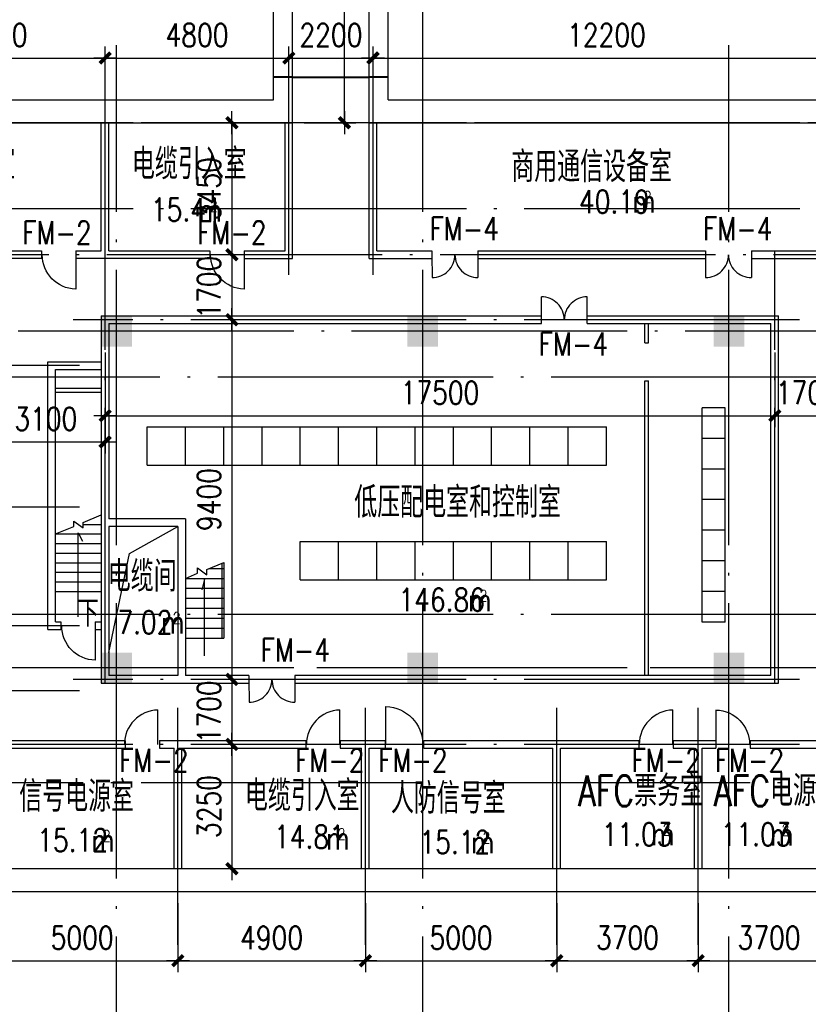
# Model space of a CAD drawing. Extents: x 1131864 to 1345864, y 57101 to 145101.
# Tile 10 of 15: x 1280931 to 1301539, y 94547 to 120282. Entities that reach past the tile are written whole.
import ezdxf

# ---------------------------------------------------------------- set-up
doc = ezdxf.new("R2010")
doc.units = 0
doc.header["$LTSCALE"] = 3000
doc.header["$MEASUREMENT"] = 0
doc.linetypes.add('DOTE', pattern=[2.42, 2, -0.2, 0.02, -0.2])
doc.layers.get('0').update_dxf_attribs({"linetype": 'CONTINUOUS'})
doc.layers.get('DEFPOINTS').update_dxf_attribs({"linetype": 'CONTINUOUS'})
for name, color, linetype in [('COLUMN', 7, 'CONTINUOUS'), ('DOTE', 12, 'CONTINUOUS'), ('LVTRY', 2, 'CONTINUOUS'), ('PUB_DIM', 3, 'CONTINUOUS'), ('PUB_TEXT', 7, 'CONTINUOUS'), ('WALL', 130, 'CONTINUOUS'), ('WINDOW', 2, 'CONTINUOUS'), ('中线层', 8, 'CONTINUOUS'), ('地坪', 132, 'CONTINUOUS'), ('墙轴线', 1, 'DOTE')]:
    doc.layers.add(name, color=color, linetype=linetype)
doc.styles.add('_HZTXT', font='txt.shx', dxfattribs={"width": 0.8, "bigfont": 'hztxt.shx'})
doc.styles.add('DIM_FONT', font='SIMPLEX.shx', dxfattribs={"width": 0.8})
doc.dimstyles.new('DIMN300', dxfattribs={"dimscale": 3, "dimtxt": 300, "dimasz": 1, "dimexe": 250, "dimexo": 300, "dimgap": 150, "dimtad": 1, "dimdec": 0, "dimzin": 0, "dimdsep": 46, "dimtxsty": 'DIM_FONT', "dimblk": '_DIMX', "dimblk1": '_DIMX', "dimblk2": '_DIMX', "dimcen": 0.09, "dimclrt": 7, "dimadec": 0, "dimazin": 0, "dimtfac": 1, "dimtdec": 0, "dimtix": 1, "dimtmove": 2, "dimatfit": 3, "dimldrblk": '_DIMX', "dimfxl": 1, "dimtolj": 1, "dimtzin": 0, "dimarcsym": 0})

# ---------------------------------------------------------------- blocks, each defined once
blk = doc.blocks.new('_FZH')
blk.add_solid([(-0.5, -0.5), (0.5, -0.5), (-0.5, 0.5), (0.5, 0.5)])
blk = doc.blocks.new('M_A3PTU')
for p, q in [((-0.5, 0), (-0.499, -0.498)), ((0.5, 0), (0.499, -0.498))]:
    blk.add_line(p, q)
for centre, start, end in [((-0.498, -0.001), 269.885, 0.0763), ((0.498, -0.001), 179.9237, 270.115)]:
    blk.add_arc(centre, 0.498, start, end)
blk = doc.blocks.new('M_A2ZXL')
blk.add_line((-0.472, 0), (-0.472, -1))
blk.add_arc((-0.5, 0), 1, 271.6231, 0)
blk = doc.blocks.new('_DIMX')
blk.add_line((-150, 0), (150, 0))
at = {"const_width": 50}
blk.add_lwpolyline([(-70, -70), (70, 70)], dxfattribs=at)
blk = doc.blocks.new('*D52')
at = {"color": 0, "linetype": 'ByBlock', "transparency": 16777216}
for p, q in [((1280064, 97190), (1280064, 95387)), ((1285064, 97190), (1285064, 95387)), ((1280066, 95687), (1285062, 95687))]:
    blk.add_line(p, q, dxfattribs=at)
at = {"layer": 'DEFPOINTS', "color": 0, "linetype": 'ByBlock', "transparency": 16777216}
for p in [(1280064, 97490), (1285064, 97490), (1285064, 95687)]:
    blk.add_point(p, dxfattribs=at)
at = {"color": 0, "linetype": 'ByBlock', "transparency": 16777216, "xscale": 2, "yscale": 2, "zscale": 2, "rotation": 180}
blk.add_blockref('_DIMX', (1280064, 95687), dxfattribs=at)
at = {"color": 0, "linetype": 'ByBlock', "transparency": 16777216, "xscale": 2, "yscale": 2, "zscale": 2}
blk.add_blockref('_DIMX', (1285064, 95687), dxfattribs=at)
at = {"color": 7, "linetype": 'ByBlock', "transparency": 16777216, "insert": (1282564, 96287), "char_height": 600, "attachment_point": 5, "style": 'DIM_FONT'}
blk.add_mtext('\\A1;5000', dxfattribs=at)
blk = doc.blocks.new('*D53')
at = {"color": 0, "linetype": 'ByBlock', "transparency": 16777216}
for p, q in [((1285064, 97190), (1285064, 95387)), ((1289964, 97190), (1289964, 95387)), ((1285066, 95687), (1289962, 95687))]:
    blk.add_line(p, q, dxfattribs=at)
at = {"layer": 'DEFPOINTS', "color": 0, "linetype": 'ByBlock', "transparency": 16777216}
for p in [(1285064, 97490), (1289964, 97490), (1289964, 95687)]:
    blk.add_point(p, dxfattribs=at)
at = {"color": 0, "linetype": 'ByBlock', "transparency": 16777216, "xscale": 2, "yscale": 2, "zscale": 2, "rotation": 180}
blk.add_blockref('_DIMX', (1285064, 95687), dxfattribs=at)
at = {"color": 0, "linetype": 'ByBlock', "transparency": 16777216, "xscale": 2, "yscale": 2, "zscale": 2}
blk.add_blockref('_DIMX', (1289964, 95687), dxfattribs=at)
at = {"color": 7, "linetype": 'ByBlock', "transparency": 16777216, "insert": (1287514, 96287), "char_height": 600, "attachment_point": 5, "style": 'DIM_FONT'}
blk.add_mtext('\\A1;4900', dxfattribs=at)
blk = doc.blocks.new('*D54')
at = {"color": 0, "linetype": 'ByBlock', "transparency": 16777216}
for p, q in [((1289964, 97190), (1289964, 95387)), ((1294964, 97190), (1294964, 95387)), ((1289966, 95687), (1294962, 95687))]:
    blk.add_line(p, q, dxfattribs=at)
at = {"layer": 'DEFPOINTS', "color": 0, "linetype": 'ByBlock', "transparency": 16777216}
for p in [(1289964, 97490), (1294964, 97490), (1294964, 95687)]:
    blk.add_point(p, dxfattribs=at)
at = {"color": 0, "linetype": 'ByBlock', "transparency": 16777216, "xscale": 2, "yscale": 2, "zscale": 2, "rotation": 180}
blk.add_blockref('_DIMX', (1289964, 95687), dxfattribs=at)
at = {"color": 0, "linetype": 'ByBlock', "transparency": 16777216, "xscale": 2, "yscale": 2, "zscale": 2}
blk.add_blockref('_DIMX', (1294964, 95687), dxfattribs=at)
at = {"color": 7, "linetype": 'ByBlock', "transparency": 16777216, "insert": (1292464, 96287), "char_height": 600, "attachment_point": 5, "style": 'DIM_FONT'}
blk.add_mtext('\\A1;5000', dxfattribs=at)
blk = doc.blocks.new('*D55')
at = {"color": 0, "linetype": 'ByBlock', "transparency": 16777216}
for p, q in [((1294964, 97190), (1294964, 95387)), ((1298664, 97190), (1298664, 95387)), ((1294966, 95687), (1298662, 95687))]:
    blk.add_line(p, q, dxfattribs=at)
at = {"layer": 'DEFPOINTS', "color": 0, "linetype": 'ByBlock', "transparency": 16777216}
for p in [(1294964, 97490), (1298664, 97490), (1298664, 95687)]:
    blk.add_point(p, dxfattribs=at)
at = {"color": 0, "linetype": 'ByBlock', "transparency": 16777216, "xscale": 2, "yscale": 2, "zscale": 2, "rotation": 180}
blk.add_blockref('_DIMX', (1294964, 95687), dxfattribs=at)
at = {"color": 0, "linetype": 'ByBlock', "transparency": 16777216, "xscale": 2, "yscale": 2, "zscale": 2}
blk.add_blockref('_DIMX', (1298664, 95687), dxfattribs=at)
at = {"color": 7, "linetype": 'ByBlock', "transparency": 16777216, "insert": (1296814, 96287), "char_height": 600, "attachment_point": 5, "style": 'DIM_FONT'}
blk.add_mtext('\\A1;3700', dxfattribs=at)
blk = doc.blocks.new('*D56')
at = {"color": 0, "linetype": 'ByBlock', "transparency": 16777216}
for p, q in [((1298664, 97190), (1298664, 95387)), ((1302364, 97190), (1302364, 95387)), ((1298666, 95687), (1302362, 95687))]:
    blk.add_line(p, q, dxfattribs=at)
at = {"layer": 'DEFPOINTS', "color": 0, "linetype": 'ByBlock', "transparency": 16777216}
for p in [(1298664, 97490), (1302364, 97490), (1302364, 95687)]:
    blk.add_point(p, dxfattribs=at)
at = {"color": 0, "linetype": 'ByBlock', "transparency": 16777216, "xscale": 2, "yscale": 2, "zscale": 2, "rotation": 180}
blk.add_blockref('_DIMX', (1298664, 95687), dxfattribs=at)
at = {"color": 0, "linetype": 'ByBlock', "transparency": 16777216, "xscale": 2, "yscale": 2, "zscale": 2}
blk.add_blockref('_DIMX', (1302364, 95687), dxfattribs=at)
at = {"color": 7, "linetype": 'ByBlock', "transparency": 16777216, "insert": (1300514, 96287), "char_height": 600, "attachment_point": 5, "style": 'DIM_FONT'}
blk.add_mtext('\\A1;3700', dxfattribs=at)
blk = doc.blocks.new('*D57')
at = {"color": 0, "linetype": 'ByBlock', "transparency": 16777216}
for p, q in [((1300664, 111586), (1300664, 109632)), ((1302364, 111586), (1302364, 109632)), ((1300662, 109932), (1300660, 109932)), ((1300664, 109932), (1302364, 109932)), ((1302366, 109932), (1302368, 109932))]:
    blk.add_line(p, q, dxfattribs=at)
at = {"layer": 'DEFPOINTS', "color": 0, "linetype": 'ByBlock', "transparency": 16777216}
for p in [(1300664, 111886), (1302364, 111886), (1302364, 109932)]:
    blk.add_point(p, dxfattribs=at)
at = {"color": 0, "linetype": 'ByBlock', "transparency": 16777216, "xscale": 2, "yscale": 2, "zscale": 2}
blk.add_blockref('_DIMX', (1300664, 109932), dxfattribs=at)
at = {"color": 0, "linetype": 'ByBlock', "transparency": 16777216, "xscale": 2, "yscale": 2, "zscale": 2, "rotation": 180}
blk.add_blockref('_DIMX', (1302364, 109932), dxfattribs=at)
at = {"color": 7, "linetype": 'ByBlock', "transparency": 16777216, "insert": (1301514, 110532), "char_height": 600, "attachment_point": 5, "style": 'DIM_FONT'}
blk.add_mtext('\\A1;1700', dxfattribs=at)
blk = doc.blocks.new('*D61')
at = {"color": 0, "linetype": 'ByBlock', "transparency": 16777216}
for p, q in [((1283164, 111586), (1283164, 109632)), ((1300664, 111586), (1300664, 109632)), ((1283166, 109932), (1300662, 109932))]:
    blk.add_line(p, q, dxfattribs=at)
at = {"layer": 'DEFPOINTS', "color": 0, "linetype": 'ByBlock', "transparency": 16777216}
for p in [(1283164, 111886), (1300664, 111886), (1300664, 109932)]:
    blk.add_point(p, dxfattribs=at)
at = {"color": 0, "linetype": 'ByBlock', "transparency": 16777216, "xscale": 2, "yscale": 2, "zscale": 2, "rotation": 180}
blk.add_blockref('_DIMX', (1283164, 109932), dxfattribs=at)
at = {"color": 0, "linetype": 'ByBlock', "transparency": 16777216, "xscale": 2, "yscale": 2, "zscale": 2}
blk.add_blockref('_DIMX', (1300664, 109932), dxfattribs=at)
at = {"color": 7, "linetype": 'ByBlock', "transparency": 16777216, "insert": (1291914, 110532), "char_height": 600, "attachment_point": 5, "style": 'DIM_FONT'}
blk.add_mtext('\\A1;17500', dxfattribs=at)
blk = doc.blocks.new('*D63')
at = {"color": 0, "linetype": 'ByBlock', "transparency": 16777216}
for p, q in [((1280064, 110640), (1280064, 109632)), ((1283164, 110640), (1283164, 109632)), ((1280066, 109932), (1283162, 109932))]:
    blk.add_line(p, q, dxfattribs=at)
at = {"layer": 'DEFPOINTS', "color": 0, "linetype": 'ByBlock', "transparency": 16777216}
for p in [(1280064, 110940), (1283164, 110940), (1283164, 109932)]:
    blk.add_point(p, dxfattribs=at)
at = {"color": 0, "linetype": 'ByBlock', "transparency": 16777216, "xscale": 2, "yscale": 2, "zscale": 2, "rotation": 180}
blk.add_blockref('_DIMX', (1280064, 109932), dxfattribs=at)
at = {"color": 0, "linetype": 'ByBlock', "transparency": 16777216, "xscale": 2, "yscale": 2, "zscale": 2}
blk.add_blockref('_DIMX', (1283164, 109932), dxfattribs=at)
at = {"color": 7, "linetype": 'ByBlock', "transparency": 16777216, "insert": (1281614, 110532), "char_height": 600, "attachment_point": 5, "style": 'DIM_FONT'}
blk.add_mtext('\\A1;3100', dxfattribs=at)
blk = doc.blocks.new('*D65')
at = {"color": 0, "linetype": 'ByBlock', "transparency": 16777216}
for p, q in [((1277464, 118490), (1277464, 119581)), ((1283164, 118490), (1283164, 119581)), ((1277466, 119281), (1283162, 119281))]:
    blk.add_line(p, q, dxfattribs=at)
at = {"layer": 'DEFPOINTS', "color": 0, "linetype": 'ByBlock', "transparency": 16777216}
for p in [(1283164, 119281), (1277464, 118190), (1283164, 118190)]:
    blk.add_point(p, dxfattribs=at)
at = {"color": 0, "linetype": 'ByBlock', "transparency": 16777216, "xscale": 2, "yscale": 2, "zscale": 2, "rotation": 180}
blk.add_blockref('_DIMX', (1277464, 119281), dxfattribs=at)
at = {"color": 0, "linetype": 'ByBlock', "transparency": 16777216, "xscale": 2, "yscale": 2, "zscale": 2}
blk.add_blockref('_DIMX', (1283164, 119281), dxfattribs=at)
at = {"color": 7, "linetype": 'ByBlock', "transparency": 16777216, "insert": (1280314, 119881), "char_height": 600, "attachment_point": 5, "style": 'DIM_FONT'}
blk.add_mtext('\\A1;5700', dxfattribs=at)
blk = doc.blocks.new('*D66')
at = {"color": 0, "linetype": 'ByBlock', "transparency": 16777216}
for p, q in [((1287764, 118490), (1287764, 119581)), ((1292564, 118490), (1292564, 119581)), ((1287766, 119281), (1292562, 119281))]:
    blk.add_line(p, q, dxfattribs=at)
at = {"layer": 'DEFPOINTS', "color": 0, "linetype": 'ByBlock', "transparency": 16777216}
for p in [(1292564, 119281), (1287764, 118190), (1292564, 118190)]:
    blk.add_point(p, dxfattribs=at)
at = {"color": 0, "linetype": 'ByBlock', "transparency": 16777216, "xscale": 2, "yscale": 2, "zscale": 2, "rotation": 180}
blk.add_blockref('_DIMX', (1287764, 119281), dxfattribs=at)
at = {"color": 0, "linetype": 'ByBlock', "transparency": 16777216, "xscale": 2, "yscale": 2, "zscale": 2}
blk.add_blockref('_DIMX', (1292564, 119281), dxfattribs=at)
at = {"color": 7, "linetype": 'ByBlock', "transparency": 16777216, "insert": (1290164, 119881), "char_height": 600, "attachment_point": 5, "style": 'DIM_FONT'}
blk.add_mtext('\\A1;4800', dxfattribs=at)
blk = doc.blocks.new('*D67')
at = {"color": 0, "linetype": 'ByBlock', "transparency": 16777216}
for p, q in [((1292564, 118490), (1292564, 119581)), ((1304764, 118490), (1304764, 119581)), ((1292566, 119281), (1304762, 119281))]:
    blk.add_line(p, q, dxfattribs=at)
at = {"layer": 'DEFPOINTS', "color": 0, "linetype": 'ByBlock', "transparency": 16777216}
for p in [(1304764, 119281), (1292564, 118190), (1304764, 118190)]:
    blk.add_point(p, dxfattribs=at)
at = {"color": 0, "linetype": 'ByBlock', "transparency": 16777216, "xscale": 2, "yscale": 2, "zscale": 2, "rotation": 180}
blk.add_blockref('_DIMX', (1292564, 119281), dxfattribs=at)
at = {"color": 0, "linetype": 'ByBlock', "transparency": 16777216, "xscale": 2, "yscale": 2, "zscale": 2}
blk.add_blockref('_DIMX', (1304764, 119281), dxfattribs=at)
at = {"color": 7, "linetype": 'ByBlock', "transparency": 16777216, "insert": (1298664, 119881), "char_height": 600, "attachment_point": 5, "style": 'DIM_FONT'}
blk.add_mtext('\\A1;12200', dxfattribs=at)
blk = doc.blocks.new('*D70')
at = {"color": 0, "linetype": 'ByBlock', "transparency": 16777216}
for p, q in [((1286864, 117590), (1286706, 117590)), ((1287006, 117588), (1287006, 114142)), ((1286864, 114140), (1286706, 114140))]:
    blk.add_line(p, q, dxfattribs=at)
at = {"layer": 'DEFPOINTS', "color": 0, "linetype": 'ByBlock', "transparency": 16777216}
for p in [(1287164, 117590), (1287006, 114140), (1287164, 114140)]:
    blk.add_point(p, dxfattribs=at)
at = {"color": 0, "linetype": 'ByBlock', "transparency": 16777216, "xscale": 2, "yscale": 2, "zscale": 2}
for p, rotation in [((1287006, 117590), 90), ((1287006, 114140), 270)]:
    blk.add_blockref('_DIMX', p, dxfattribs=dict(at, rotation=rotation))
at = {"color": 7, "linetype": 'ByBlock', "transparency": 16777216, "insert": (1286406, 115865), "char_height": 600, "attachment_point": 5, "rotation": 90, "style": 'DIM_FONT'}
blk.add_mtext('\\A1;3450', dxfattribs=at)
blk = doc.blocks.new('*D71')
at = {"color": 0, "linetype": 'ByBlock', "transparency": 16777216}
for p, q in [((1286964, 114140), (1286706, 114140)), ((1287006, 114142), (1287006, 114144)), ((1287006, 114140), (1287006, 112440)), ((1287464, 112440), (1286706, 112440)), ((1287006, 112438), (1287006, 112436))]:
    blk.add_line(p, q, dxfattribs=at)
at = {"layer": 'DEFPOINTS', "color": 0, "linetype": 'ByBlock', "transparency": 16777216}
for p in [(1287264, 114140), (1287006, 112440), (1287764, 112440)]:
    blk.add_point(p, dxfattribs=at)
at = {"color": 0, "linetype": 'ByBlock', "transparency": 16777216, "xscale": 2, "yscale": 2, "zscale": 2}
for p, rotation in [((1287006, 114140), 270), ((1287006, 112440), 90)]:
    blk.add_blockref('_DIMX', p, dxfattribs=dict(at, rotation=rotation))
at = {"color": 7, "linetype": 'ByBlock', "transparency": 16777216, "insert": (1286406, 113290), "char_height": 600, "attachment_point": 5, "rotation": 90, "style": 'DIM_FONT'}
blk.add_mtext('\\A1;1700', dxfattribs=at)
blk = doc.blocks.new('*D72')
at = {"color": 0, "linetype": 'ByBlock', "transparency": 16777216}
for p, q in [((1287464, 112440), (1286706, 112440)), ((1287006, 112438), (1287006, 103042)), ((1287464, 103040), (1286706, 103040))]:
    blk.add_line(p, q, dxfattribs=at)
at = {"layer": 'DEFPOINTS', "color": 0, "linetype": 'ByBlock', "transparency": 16777216}
for p in [(1287764, 112440), (1287006, 103040), (1287764, 103040)]:
    blk.add_point(p, dxfattribs=at)
at = {"color": 0, "linetype": 'ByBlock', "transparency": 16777216, "xscale": 2, "yscale": 2, "zscale": 2}
for p, rotation in [((1287006, 112440), 90), ((1287006, 103040), 270)]:
    blk.add_blockref('_DIMX', p, dxfattribs=dict(at, rotation=rotation))
at = {"color": 7, "linetype": 'ByBlock', "transparency": 16777216, "insert": (1286406, 107740), "char_height": 600, "attachment_point": 5, "rotation": 90, "style": 'DIM_FONT'}
blk.add_mtext('\\A1;9400', dxfattribs=at)
blk = doc.blocks.new('*D73')
at = {"color": 0, "linetype": 'ByBlock', "transparency": 16777216}
for p, q in [((1287464, 103040), (1286706, 103040)), ((1287006, 103042), (1287006, 103044)), ((1287006, 103040), (1287006, 101340)), ((1287464, 101340), (1286706, 101340)), ((1287006, 101338), (1287006, 101336))]:
    blk.add_line(p, q, dxfattribs=at)
at = {"layer": 'DEFPOINTS', "color": 0, "linetype": 'ByBlock', "transparency": 16777216}
for p in [(1287764, 103040), (1287006, 101340), (1287764, 101340)]:
    blk.add_point(p, dxfattribs=at)
at = {"color": 0, "linetype": 'ByBlock', "transparency": 16777216, "xscale": 2, "yscale": 2, "zscale": 2}
for p, rotation in [((1287006, 103040), 270), ((1287006, 101340), 90)]:
    blk.add_blockref('_DIMX', p, dxfattribs=dict(at, rotation=rotation))
at = {"color": 7, "linetype": 'ByBlock', "transparency": 16777216, "insert": (1286406, 102190), "char_height": 600, "attachment_point": 5, "rotation": 90, "style": 'DIM_FONT'}
blk.add_mtext('\\A1;1700', dxfattribs=at)
blk = doc.blocks.new('*D74')
at = {"color": 0, "linetype": 'ByBlock', "transparency": 16777216}
for p, q in [((1287164, 101340), (1286706, 101340)), ((1287006, 101338), (1287006, 98092)), ((1287164, 98090), (1286706, 98090))]:
    blk.add_line(p, q, dxfattribs=at)
at = {"layer": 'DEFPOINTS', "color": 0, "linetype": 'ByBlock', "transparency": 16777216}
for p in [(1287464, 101340), (1287006, 98090), (1287464, 98090)]:
    blk.add_point(p, dxfattribs=at)
at = {"color": 0, "linetype": 'ByBlock', "transparency": 16777216, "xscale": 2, "yscale": 2, "zscale": 2}
for p, rotation in [((1287006, 101340), 90), ((1287006, 98090), 270)]:
    blk.add_blockref('_DIMX', p, dxfattribs=dict(at, rotation=rotation))
at = {"color": 7, "linetype": 'ByBlock', "transparency": 16777216, "insert": (1286406, 99715), "char_height": 600, "attachment_point": 5, "rotation": 90, "style": 'DIM_FONT'}
blk.add_mtext('\\A1;3250', dxfattribs=at)
blk = doc.blocks.new('*D96')
at = {"color": 0, "linetype": 'ByBlock', "transparency": 16777216}
for p, q in [((1287964, 118790), (1287964, 119581)), ((1290164, 118790), (1290164, 119581)), ((1287962, 119281), (1287960, 119281)), ((1287964, 119281), (1290164, 119281)), ((1290166, 119281), (1290168, 119281))]:
    blk.add_line(p, q, dxfattribs=at)
at = {"layer": 'DEFPOINTS', "color": 0, "linetype": 'ByBlock', "transparency": 16777216}
for p in [(1290164, 119281), (1287964, 118490), (1290164, 118490)]:
    blk.add_point(p, dxfattribs=at)
at = {"color": 0, "linetype": 'ByBlock', "transparency": 16777216, "xscale": 2, "yscale": 2, "zscale": 2}
blk.add_blockref('_DIMX', (1287964, 119281), dxfattribs=at)
at = {"color": 0, "linetype": 'ByBlock', "transparency": 16777216, "xscale": 2, "yscale": 2, "zscale": 2, "rotation": 180}
blk.add_blockref('_DIMX', (1290164, 119281), dxfattribs=at)
at = {"color": 7, "linetype": 'ByBlock', "transparency": 16777216, "insert": (1289064, 119881), "char_height": 600, "attachment_point": 5, "style": 'DIM_FONT'}
blk.add_mtext('\\A1;2200', dxfattribs=at)
blk = doc.blocks.new('*D100')
at = {"color": 0, "linetype": 'ByBlock', "transparency": 16777216}
for p, q in [((1288364, 127290), (1289715, 127290)), ((1289415, 117592), (1289415, 127288)), ((1288364, 117590), (1289715, 117590))]:
    blk.add_line(p, q, dxfattribs=at)
at = {"layer": 'DEFPOINTS', "color": 0, "linetype": 'ByBlock', "transparency": 16777216}
for p in [(1288064, 127290), (1289415, 127290), (1288064, 117590)]:
    blk.add_point(p, dxfattribs=at)
at = {"color": 0, "linetype": 'ByBlock', "transparency": 16777216, "xscale": 2, "yscale": 2, "zscale": 2}
for p, rotation in [((1289415, 127290), 90), ((1289415, 117590), 270)]:
    blk.add_blockref('_DIMX', p, dxfattribs=dict(at, rotation=rotation))
at = {"color": 7, "linetype": 'ByBlock', "transparency": 16777216, "insert": (1288815, 122440), "char_height": 600, "attachment_point": 5, "rotation": 90, "style": 'DIM_FONT'}
blk.add_mtext('\\A1;9700', dxfattribs=at)
blk = doc.blocks.new('*D154')
at = {"color": 0, "linetype": 'ByBlock', "transparency": 16777216}
for p, q in [((1290064, 117890), (1290064, 124287)), ((1291464, 117890), (1291464, 124287)), ((1290066, 123987), (1291462, 123987))]:
    blk.add_line(p, q, dxfattribs=at)
at = {"layer": 'DEFPOINTS', "color": 0, "linetype": 'ByBlock', "transparency": 16777216}
for p in [(1291464, 123987), (1290064, 117590), (1291464, 117590)]:
    blk.add_point(p, dxfattribs=at)
at = {"color": 0, "linetype": 'ByBlock', "transparency": 16777216, "xscale": 2, "yscale": 2, "zscale": 2, "rotation": 180}
blk.add_blockref('_DIMX', (1290064, 123987), dxfattribs=at)
at = {"color": 0, "linetype": 'ByBlock', "transparency": 16777216, "xscale": 2, "yscale": 2, "zscale": 2}
blk.add_blockref('_DIMX', (1291464, 123987), dxfattribs=at)
at = {"color": 7, "linetype": 'ByBlock', "transparency": 16777216, "insert": (1291608, 124587), "char_height": 600, "attachment_point": 5, "style": 'DIM_FONT'}
blk.add_mtext('\\A1;1400', dxfattribs=at)

msp = doc.modelspace()

# ---------------------------------------------------------------- linework, layer by layer
for p, q in [((1288063.9, 118789.6), (1290063.9, 118789.6)), ((1288063.9, 118769.6), (1290063.9, 118769.6)), ((1297264, 111839.6), (1297264, 112339.6)), ((1297364, 111839.6), (1297364, 112339.6)), ((1297264, 111839.6), (1297364, 111839.6)), ((1297264, 103139.6), (1297264, 110839.6)), ((1297264, 110839.6), (1297364, 110839.6)), ((1297364, 103139.6), (1297364, 110839.6)), ((1299363.5, 110137.9), (1298763.5, 110137.9)), ((1284264, 109639.6), (1296264, 109639.6)), ((1284264, 108639.6), (1284264, 109639.6)), ((1285264, 108639.6), (1285264, 109639.6)), ((1286264, 108639.6), (1286264, 109639.6)), ((1286264, 108639.6), (1286264, 109639.6)), ((1287264, 108639.6), (1287264, 109639.6)), ((1288264, 108639.6), (1288264, 109639.6)), ((1289264, 108639.6), (1289264, 109639.6)), ((1290264, 108639.6), (1290264, 109639.6)), ((1291264, 108639.6), (1291264, 109639.6)), ((1292264, 108639.6), (1292264, 109639.6)), ((1293264, 108639.6), (1293264, 109639.6)), ((1294264, 108639.6), (1294264, 109639.6)), ((1295264, 108639.6), (1295264, 109639.6)), ((1296264, 108639.6), (1296264, 109639.6)), ((1299363.5, 109337.9), (1298763.5, 109337.9)), ((1284264, 108639.6), (1296264, 108639.6)), ((1299363.5, 108537.9), (1298763.5, 108537.9)), ((1299363.5, 107737.9), (1298763.5, 107737.9)), ((1283796.5, 106328.3), (1285063.8, 107039.6)), ((1299363.5, 106937.9), (1298763.5, 106937.9)), ((1288264, 106639.6), (1296264, 106639.6)), ((1288264, 105639.6), (1288264, 106639.6)), ((1289264, 105639.6), (1289264, 106639.6)), ((1290264, 105639.6), (1290264, 106639.6)), ((1291264, 105639.6), (1291264, 106639.6)), ((1292264, 105639.6), (1292264, 106639.6)), ((1293264, 105639.6), (1293264, 106639.6)), ((1294264, 105639.6), (1294264, 106639.6)), ((1295264, 105639.6), (1295264, 106639.6)), ((1296264, 105639.6), (1296264, 106639.6)), ((1283263.8, 103739.6), (1283796.5, 106328.3)), ((1299363.5, 106137.9), (1298763.5, 106137.9)), ((1288264, 105639.6), (1296264, 105639.6)), ((1299363.5, 105337.9), (1298763.5, 105337.9)), ((1299363.5, 104537.9), (1298763.5, 104537.9))]:
    msp.add_line(p, q)
at = {"ltscale": 5000}
for p, q in [((1298763.5, 104537.9), (1298763.5, 110137.9)), ((1299363.5, 104537.9), (1299363.5, 110137.9))]:
    msp.add_line(p, q, dxfattribs=at)
at = {"layer": 'DOTE', "linetype": 'DOTE', "ltscale": 1.2}
for p, q in [((1283463.8, 89121.4), (1283463.8, 119614.9)), ((1291463.8, 89121.4), (1291463.8, 119614.9)), ((1299463.8, 89121.4), (1299463.8, 119614.9)), ((1326153.4, 117589.6), (1142448, 117589.6)), ((1326153.4, 117589.6), (1159763.8, 117589.6)), ((1326153.4, 117589.6), (1159763.8, 117589.6)), ((1326153.4, 117589.6), (1159763.8, 117589.6)), ((1327453.4, 117589.6), (1159763.8, 117589.6)), ((1331653.4, 112139.6), (1269102.5, 112139.6)), ((1328153.4, 110939.6), (1142448, 110939.6)), ((1328153.4, 110939.6), (1142448, 110939.6)), ((1328153.4, 104739.6), (1142448, 104739.6)), ((1331653.4, 103339.6), (1269102.5, 103339.6)), ((1339453.4, 103339.6), (1276902.5, 103339.6)), ((1326153.4, 98089.6), (1142448, 98089.6))]:
    msp.add_line(p, q, dxfattribs=at)
at = {"layer": 'LVTRY'}
for p, q in [((1282585.7, 107089.6), (1283063.8, 107089.6)), ((1281863.8, 106839.6), (1283063.8, 106839.6)), ((1281863.8, 106589.6), (1283063.8, 106589.6)), ((1281863.8, 106339.6), (1283063.8, 106339.6)), ((1281863.8, 106089.6), (1283063.8, 106089.6)), ((1286213.8, 106075.4), (1286213.8, 104119.6)), ((1286263.8, 106096.3), (1286263.8, 104119.6)), ((1281863.8, 105839.6), (1283063.8, 105839.6)), ((1285887.8, 105939.6), (1286263.8, 105939.6)), ((1281863.8, 105589.6), (1283063.8, 105589.6)), ((1285263.8, 105679.6), (1286263.8, 105679.6)), ((1281863.8, 105339.6), (1283063.8, 105339.6)), ((1285263.8, 105419.6), (1286263.8, 105419.6)), ((1285263.8, 105159.6), (1286263.8, 105159.6)), ((1285263.8, 104899.6), (1286263.8, 104899.6)), ((1285263.8, 104639.6), (1286263.8, 104639.6)), ((1285263.8, 104379.6), (1286263.8, 104379.6)), ((1285263.8, 104119.6), (1286263.8, 104119.6))]:
    msp.add_line(p, q, dxfattribs=at)
at = {"layer": 'LVTRY', "ltscale": 0.8}
for p, q in [((1282462.5, 104674), (1282462.5, 106870.3)), ((1282462.5, 106870.3), (1282575, 106656.1)), ((1285763.8, 105655.8), (1285689.6, 105377.1)), ((1285763.8, 103652.2), (1285763.8, 105655.8))]:
    msp.add_line(p, q, dxfattribs=at)
at = {"layer": 'PUB_DIM'}
for p, q in [((1282585.7, 107140.4), (1283063.8, 107339.6)), ((1282341.8, 107038.8), (1282341.8, 107179.1)), ((1282341.8, 107179.1), (1282585.7, 107000.1)), ((1282585.7, 107000.1), (1282585.7, 107140.4)), ((1281863.8, 106839.6), (1282341.8, 107038.8)), ((1285825, 105913.4), (1286263.8, 106096.3)), ((1285263.8, 105679.6), (1285581.1, 105811.8)), ((1285581.1, 105811.8), (1285581.1, 105952.1)), ((1285581.1, 105952.1), (1285825, 105773.2)), ((1285825, 105773.2), (1285825, 105913.4))]:
    msp.add_line(p, q, dxfattribs=at)
at = {"layer": 'WALL'}
for p, q in [((1283063.9, 114240), (1283063.9, 117589.6)), ((1283263.9, 114240), (1283263.9, 117589.6)), ((1287863.9, 114240), (1287863.9, 117589.6)), ((1288063.9, 114040), (1288063.9, 117589.6)), ((1290063.8, 114040), (1290063.8, 117589.6)), ((1290263.8, 114240), (1290263.8, 117589.6)), ((1279963.8, 114240), (1281497.8, 114240)), ((1281497.8, 114040), (1280163.8, 114040)), ((1281497.8, 114240), (1281497.8, 114040)), ((1282397.8, 114240), (1282397.8, 114040)), ((1282397.8, 114240), (1283063.9, 114240)), ((1285897.8, 114040), (1282397.8, 114040)), ((1283263.9, 114240), (1285897.8, 114240)), ((1285897.8, 114240), (1285897.8, 114040)), ((1286797.8, 114240), (1286797.8, 114040)), ((1286797.8, 114240), (1287863.9, 114240)), ((1286797.8, 114040), (1288063.9, 114040)), ((1290063.8, 114240), (1290063.8, 114240)), ((1290063.8, 114040), (1291705.1, 114040)), ((1290263.8, 114240), (1291705.1, 114240)), ((1291705.1, 114240), (1291705.1, 114040)), ((1292905.1, 114240), (1292905.1, 114040)), ((1292905.1, 114240), (1298853.2, 114240)), ((1292905.1, 114040), (1298853.2, 114040)), ((1298853.2, 114240), (1298853.2, 114040)), ((1300053.2, 114240), (1300053.2, 114040)), ((1300053.2, 114240), (1302263.8, 114240)), ((1300053.2, 114040), (1302263.9, 114040)), ((1283063.8, 112539.6), (1283063.8, 102939.6)), ((1283063.8, 112539.6), (1294562.9, 112539.6)), ((1294562.9, 112339.6), (1294562.9, 112539.6)), ((1295762.9, 112539.6), (1300763.9, 112539.6)), ((1295762.9, 112339.6), (1295762.9, 112539.6)), ((1300763.9, 102939.6), (1300763.9, 112539.6)), ((1283263.8, 112339.6), (1283263.8, 107239.6)), ((1283263.8, 112339.6), (1294562.9, 112339.6)), ((1295762.9, 112339.6), (1300563.9, 112339.6)), ((1300563.9, 103139.6), (1300563.9, 112339.6)), ((1281663.8, 104339.6), (1281663.8, 111339.6)), ((1281663.8, 111339.6), (1283063.8, 111339.6)), ((1281863.8, 104539.6), (1281863.8, 111139.6)), ((1281863.8, 111139.6), (1283063.8, 111139.6)), ((1283063.8, 110639.6), (1281863.8, 110639.6)), ((1283063.8, 110539.6), (1281863.8, 110539.6)), ((1285263.8, 107239.6), (1283263.8, 107239.6)), ((1285263.8, 107239.6), (1285263.8, 103139.6)), ((1285063.8, 107039.6), (1283263.8, 107039.6)), ((1283263.8, 107039.6), (1283263.8, 103139.6)), ((1285063.8, 107039.6), (1285063.8, 103139.6)), ((1281863.8, 104539.6), (1282003, 104539.6)), ((1282003, 104539.6), (1282003, 104339.6)), ((1282903, 104539.6), (1282903, 104339.6)), ((1282903, 104539.6), (1283063.8, 104539.6)), ((1281663.8, 104339.6), (1282003, 104339.6)), ((1282903, 104339.6), (1283063.8, 104339.6)), ((1285063.8, 103139.6), (1283263.8, 103139.6)), ((1286922.2, 103139.6), (1285263.8, 103139.6)), ((1286922.2, 103139.6), (1286922.2, 102939.6)), ((1300563.9, 103139.6), (1288122.2, 103139.6)), ((1288122.2, 103139.6), (1288122.2, 102939.6)), ((1283063.8, 102939.6), (1286922.2, 102939.6)), ((1288122.2, 102939.6), (1300763.9, 102939.6)), ((1280163.8, 101439.6), (1283684.1, 101439.6)), ((1283684.1, 101439.6), (1283684.1, 101239.6)), ((1284584.1, 101439.6), (1284584.1, 101239.6)), ((1284584.1, 101439.6), (1288407.6, 101439.6)), ((1288407.6, 101439.6), (1288407.6, 101239.6)), ((1289307.6, 101439.6), (1289307.6, 101239.6)), ((1289307.6, 101439.6), (1290492.6, 101439.6)), ((1290492.6, 101239.6), (1290492.6, 101439.6)), ((1291492.6, 101239.6), (1291492.6, 101439.6)), ((1291492.6, 101439.6), (1297107.6, 101439.6)), ((1297107.6, 101439.6), (1297107.6, 101239.6)), ((1298007.6, 101439.6), (1298007.6, 101239.6)), ((1298007.6, 101439.6), (1299120.2, 101439.6)), ((1299120.2, 101439.6), (1299120.2, 101239.6)), ((1300020.2, 101439.6), (1300020.2, 101239.6)), ((1300020.2, 101439.6), (1302264, 101439.6)), ((1280163.8, 101239.6), (1283684.1, 101239.6)), ((1284584.1, 101239.6), (1284963.8, 101239.6)), ((1284963.8, 98089.6), (1284963.8, 101239.6)), ((1285163.8, 98089.6), (1285163.8, 101239.6)), ((1285163.8, 101239.6), (1288407.6, 101239.6)), ((1289307.6, 101239.6), (1289863.9, 101239.6)), ((1289863.9, 98089.6), (1289863.9, 101239.6)), ((1290063.9, 98089.6), (1290063.9, 101239.6)), ((1290063.9, 101239.6), (1290492.6, 101239.6)), ((1291492.6, 101239.6), (1294863.9, 101239.6)), ((1294863.9, 98089.6), (1294863.9, 101239.6)), ((1295063.9, 98089.6), (1295063.9, 101239.6)), ((1295063.9, 101239.6), (1297107.6, 101239.6)), ((1298007.6, 101239.6), (1298563.9, 101239.6)), ((1298563.9, 98089.6), (1298563.9, 101239.6)), ((1298763.9, 98089.6), (1298763.9, 101239.6)), ((1298763.9, 101239.6), (1299120.2, 101239.6)), ((1300020.2, 101239.6), (1302263.9, 101239.6))]:
    msp.add_line(p, q, dxfattribs=at)
at = {"layer": '中线层', "linetype": 'DOTE', "ltscale": 1.2}
for p, q in [((1327453.4, 115339.6), (1142448, 115339.6)), ((1326153.4, 100339.6), (1142448, 100339.6))]:
    msp.add_line(p, q, dxfattribs=at)
at = {"layer": '地坪', "ltscale": 5000}
for p, q in [((1290563.9, 118189.6), (1290563.9, 129789.8)), ((1290063.9, 117589.6), (1290063.9, 129289.8)), ((1288063.9, 117589.6), (1288063.9, 127289.8)), ((1287563.9, 118189.6), (1287563.9, 126789.8)), ((1288063.9, 118789.6), (1287563.9, 118789.6)), ((1288063.9, 118769.6), (1287563.9, 118769.6)), ((1290563.9, 118789.6), (1290063.9, 118789.6)), ((1290563.9, 118769.6), (1290063.9, 118769.6)), ((1223963.8, 118189.6), (1287563.9, 118189.6)), ((1290563.9, 118189.6), (1312363.8, 118189.6)), ((1223463.8, 117589.6), (1288063.9, 117589.6)), ((1290063.9, 117589.6), (1312963.8, 117589.6)), ((1312963.8, 98089.6), (1257963.8, 98089.6)), ((1312363.8, 97489.6), (1258463.8, 97489.6))]:
    msp.add_line(p, q, dxfattribs=at)
at = {"layer": '墙轴线', "linetype": 'DOTE', "ltscale": 1.2}
for p, q in [((1283163.9, 113614.5), (1283163.9, 118489.6)), ((1287963.9, 113614.5), (1287963.9, 118489.6)), ((1290163.8, 113614.5), (1290163.8, 118489.6)), ((1325253.5, 114139.6), (1266346.3, 114139.6)), ((1283163.8, 102939.6), (1283163.8, 114240)), ((1300663.8, 102939.6), (1300663.8, 114240)), ((1301312.8, 112439.6), (1282331.7, 112439.6)), ((1282495.6, 111239.6), (1259063.8, 111239.6)), ((1282495.6, 107539.6), (1269963.3, 107539.6)), ((1282495.6, 104439.6), (1259063.8, 104439.6)), ((1301312.8, 103039.6), (1282331.7, 103039.6)), ((1282495.6, 102739.6), (1259063.3, 102739.6)), ((1285063.8, 96104.5), (1285063.8, 102296.9)), ((1289963.8, 96104.5), (1289963.8, 102296.9)), ((1294963.8, 96104.5), (1294963.8, 102296.9)), ((1298663.8, 96104.5), (1298663.8, 102296.9)), ((1301312.8, 101339.6), (1271163.8, 101339.6))]:
    msp.add_line(p, q, dxfattribs=at)

# ---------------------------------------------------------------- block references
at = {"layer": 'COLUMN', "xscale": 800, "yscale": 800, "zscale": 800}
for p in [(1283463.8, 112139.6), (1291463.8, 112139.6), (1299463.8, 112139.6), (1283463.9, 103339.6), (1291463.9, 103339.6), (1299463.9, 103339.6)]:
    msp.add_blockref('_FZH', p, dxfattribs=at)
at = {"layer": 'WINDOW'}
for name, p, xscale, yscale, zscale, rotation in [('M_A2ZXL', (1281968.9, 114140), 900, -900, 900, 180), ('M_A2ZXL', (1286368.9, 114140), 900, -900, 900, 180), ('M_A3PTU', (1295162.9, 112439.6), 1200, 1200, 1200, 180.000000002), ('M_A2ZXL', (1282478.5, 104439.6), 900, -900, 900, 180)]:
    msp.add_blockref(name, p, dxfattribs=dict(at, xscale=xscale, yscale=yscale, zscale=zscale, rotation=rotation))
for name, p, xscale, yscale, zscale in [('M_A3PTU', (1292305.1, 114140), 1200, 1200, 1200), ('M_A3PTU', (1299453.2, 114140), 1200, 1200, 1200), ('M_A3PTU', (1287522.2, 103039.6), 1200, 1200, 1200), ('M_A2ZXL', (1284115.8, 101339.6), -900, -900, 900), ('M_A2ZXL', (1288873.3, 101339.6), -900, -900, 900), ('M_A2ZXL', (1290969.3, 101339.6), 990.0000000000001, -990.0000000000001, 990.0000000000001), ('M_A2ZXL', (1297573.3, 101339.6), -900, -900, 900), ('M_A2ZXL', (1299554.5, 101339.6), 900, -900, 900)]:
    msp.add_blockref(name, p, dxfattribs=dict(at, xscale=xscale, yscale=yscale, zscale=zscale))

# ---------------------------------------------------------------- texts
at = {"layer": 'PUB_TEXT', "style": '_HZTXT'}
for s, height, width, p in [('通信电源室', 800, 0.75, (1277814.9, 116107.1)), ('电缆引入室', 800, 0.75, (1283863.3, 116109.1)), ('商用通信设备室', 800, 0.75, (1293776.2, 116037.7)), ('40.19', 600, 0.8, (1295545, 115226.7)), ('15.41', 600, 0.8, (1284359.9, 115019.8)), ('2', 300, 0.8, (1285902.9, 115262.5)), ('m', 600, 0.8, (1296937, 115242.8)), ('2', 300, 0.8, (1297239.6, 115496.7)), ('m', 600, 0.8, (1285600.2, 115008.6)), ('FM-4', 600, 0.8, (1291643.7, 114517.3)), ('FM-4', 600, 0.8, (1298791.8, 114517.3)), ('FM-2', 600, 0.8, (1281001.1, 114414.9)), ('FM-2', 600, 0.8, (1285571.8, 114414.9)), ('FM-4', 600, 0.8, (1294497, 111504.7)), ('低压配电室和控制室', 800, 0.75, (1289674.6, 107265.7)), ('电缆间', 800, 0.75, (1283231.3, 105331.5)), ('146.86', 600, 0.8, (1290827.5, 104820.3)), ('m', 600, 0.8, (1292647.6, 104819.8)), ('2', 300, 0.8, (1292950.3, 105073.7)), ('下', 700, 0.8, (1282440.3, 104415.1)), ('7.02', 600, 0.8, (1283482, 104230.6)), ('2', 300, 0.8, (1284929.6, 104493.6)), ('m', 600, 0.8, (1284626.9, 104239.7)), ('FM-4', 600, 0.8, (1287230.8, 103505.2)), ('FM-2', 600, 0.8, (1283534.2, 100624)), ('FM-2', 600, 0.8, (1288130.1, 100624)), ('FM-2', 600, 0.8, (1290304.9, 100624)), ('FM-2', 600, 0.8, (1296923.4, 100624)), ('FM-2', 600, 0.8, (1299098.2, 100624)), ('AFC票务室', 800, 0.75, (1295525.1, 99723.4)), ('AFC电源室', 800, 0.75, (1299074, 99725.3)), ('信号电源室', 800, 0.75, (1280918.3, 99580.1)), ('电缆引入室', 800, 0.75, (1286815.6, 99596.2)), ('人防信号室', 800, 0.75, (1290632, 99531.8)), ('15.12', 600, 0.8, (1281388.6, 98536.6)), ('2', 300, 0.8, (1283101.4, 98795.3)), ('14.81', 600, 0.8, (1287575.5, 98626.6)), ('2', 300, 0.8, (1289240.4, 98844.4)), ('15.12', 600, 0.8, (1291377.6, 98487.5)), ('11.03', 600, 0.8, (1296140.8, 98688.9)), ('m', 600, 0.8, (1297430.9, 98703.2)), ('2', 300, 0.8, (1297733.6, 98957.1)), ('11.03', 600, 0.8, (1299247.8, 98688.9)), ('m', 600, 0.8, (1300536.6, 98695.9)), ('2', 300, 0.8, (1300839.2, 98949.8)), ('m', 600, 0.8, (1282798.8, 98541.4)), ('m', 600, 0.8, (1288937.7, 98590.5)), ('m', 600, 0.8, (1292724, 98495.5)), ('2', 300, 0.8, (1293026.7, 98749.4))]:
    msp.add_text(s, height=height, dxfattribs=dict(at, width=width)).set_placement(p)

# ---------------------------------------------------------------- dimensions: what is measured, and where the dimension line sits
dim = msp.add_linear_dim(base=(1289414.9, 127289.8), p1=(1288063.9, 117589.6), p2=(1288063.9, 127289.8), angle=90, dimstyle='DIMN300', override={"dimscale": 2, "dimexe": 150, "dimexo": 150, "dimzin": 8, "dimsah": 1, "dimdle": 50, "dimtzin": 8})
dim.commit()
dim.dimension.update_dxf_attribs({"geometry": '*D100', "text_midpoint": (1288814.9, 122439.7)})
at = {"layer": 'PUB_DIM'}
dim = msp.add_linear_dim(base=(1291463.8, 123986.8), p1=(1290063.8, 117589.6), p2=(1291463.8, 117589.6), dimstyle='DIMN300', override={"dimscale": 2, "dimexe": 150, "dimexo": 150, "dimzin": 8, "dimsah": 1, "dimdle": 50, "dimtzin": 8}, dxfattribs=at)
dim.commit()
dim.dimension.update_dxf_attribs({"geometry": '*D154', "text_midpoint": (1291607.9, 124586.8), "dimtype": 160})
for base, p1, p2, picture, middle in [((1283163.9, 119281.5), (1277463.9, 118189.6), (1283163.9, 118189.6), '*D65', (1280313.9, 119881.5)), ((1290163.8, 119281.5), (1287963.9, 118489.6), (1290163.8, 118489.6), '*D96', (1289063.8, 119881.5)), ((1300663.8, 109932.2), (1283163.8, 111886.5), (1300663.8, 111886.5), '*D61', (1291913.8, 110532.2)), ((1302363.8, 109932.2), (1300663.8, 111886.5), (1302363.8, 111886.5), '*D57', (1301513.8, 110532.2)), ((1285063.8, 95687.1), (1280063.8, 97489.6), (1285063.8, 97489.6), '*D52', (1282563.8, 96287.1)), ((1289963.8, 95687.1), (1285063.8, 97489.6), (1289963.8, 97489.6), '*D53', (1287513.8, 96287.1)), ((1294963.8, 95687.1), (1289963.8, 97489.6), (1294963.8, 97489.6), '*D54', (1292463.8, 96287.1)), ((1298663.8, 95687.1), (1294963.8, 97489.6), (1298663.8, 97489.6), '*D55', (1296813.8, 96287.1)), ((1302363.8, 95687.1), (1298663.8, 97489.6), (1302363.8, 97489.6), '*D56', (1300513.8, 96287.1))]:
    dim = msp.add_linear_dim(base=base, p1=p1, p2=p2, dimstyle='DIMN300', override={"dimscale": 2, "dimexe": 150, "dimexo": 150, "dimzin": 8, "dimsah": 1, "dimdle": 50, "dimtzin": 8}, dxfattribs=at)
    dim.commit()
    dim.dimension.update_dxf_attribs({"geometry": picture, "text_midpoint": middle})
for base, p1, p2, picture, middle, set_off in [((1287963.9, 119281.5), (1283163.9, 118189.6), (1287963.9, 118189.6), '*D66', (1285563.9, 119881.5), (-4599.9, 0)), ((1302363.8, 119281.5), (1290163.8, 118189.6), (1302363.8, 118189.6), '*D67', (1296263.8, 119881.5), (-2400, 0)), ((1283163.8, 109247.7), (1280063.8, 110255.1), (1283163.8, 110255.1), '*D63', (1281613.8, 109847.7), (0, -684.5))]:
    dim = msp.add_linear_dim(base=base, p1=p1, p2=p2, dimstyle='DIMN300', override={"dimscale": 2, "dimexe": 150, "dimexo": 150, "dimzin": 8, "dimsah": 1, "dimdle": 50, "dimtzin": 8}, dxfattribs=at)
    dim.commit()
    dim.dimension.update_dxf_attribs({"geometry": picture, "text_midpoint": middle, "insert": set_off})
for base, p1, p2, picture, middle in [((1286477.5, 114139.6), (1286635.5, 117589.6), (1286635.5, 114139.6), '*D70', (1285877.5, 115864.6)), ((1286477.5, 112439.6), (1286735.5, 114139.6), (1287235.5, 112439.6), '*D71', (1285877.5, 113289.6)), ((1286477.5, 103039.6), (1287235.5, 112439.6), (1287235.5, 103039.6), '*D72', (1285877.5, 107739.6)), ((1286477.5, 101339.6), (1287235.5, 103039.6), (1287235.5, 101339.6), '*D73', (1285877.5, 102189.6)), ((1286477.5, 98089.6), (1286935.5, 101339.6), (1286935.5, 98089.6), '*D74', (1285877.5, 99714.6))]:
    dim = msp.add_linear_dim(base=base, p1=p1, p2=p2, angle=90, dimstyle='DIMN300', override={"dimscale": 2, "dimexe": 150, "dimexo": 150, "dimzin": 8, "dimsah": 1, "dimdle": 50, "dimtzin": 8}, dxfattribs=at)
    dim.commit()
    dim.dimension.update_dxf_attribs({"geometry": picture, "text_midpoint": middle, "insert": (-528.3, 0)})

doc.saveas('drawing.dxf')
